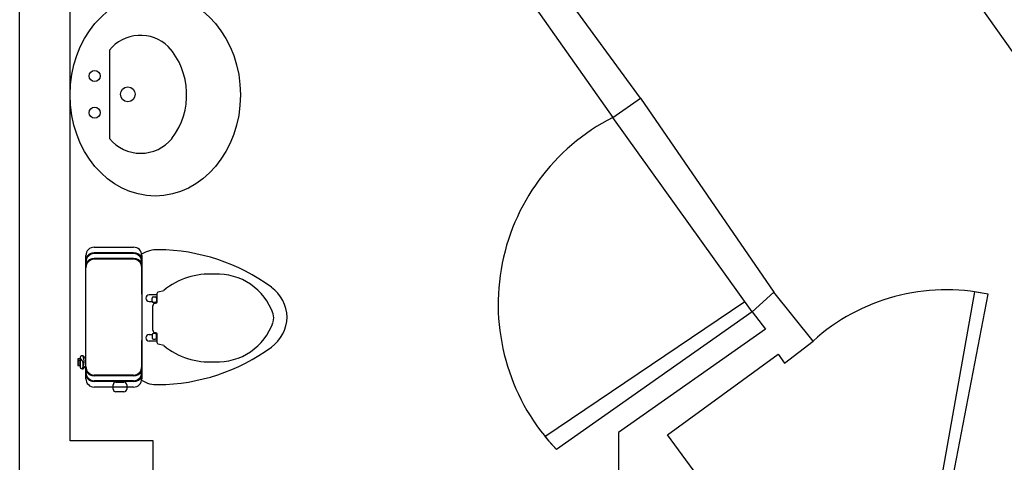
# Model space of a CAD drawing. Header units: inches. Extents: x 1191 to 1608, y 146 to 706.
# Tile 5 of 8: x 1202 to 1335, y 511 to 572. Entities that reach past the tile are written whole.
import ezdxf

# ---------------------------------------------------------------- set-up
doc = ezdxf.new("R2010")
doc.units = ezdxf.units.IN
doc.header["$LTSCALE"] = 36
doc.header["$MEASUREMENT"] = 0
for name, color, linetype in [('3', 3, 'Continuous'), ('4', 4, 'Continuous'), ('7', 7, 'Continuous')]:
    doc.layers.add(name, color=color, linetype=linetype)

msp = doc.modelspace()

# ---------------------------------------------------------------- linework, layer by layer
at = {"color": 7}
for p, q in [((1286.04, 560.88), (1266.18, 588.02)), ((1208.54, 514.33), (1208.54, 584.77)), ((1263.57, 584.77), (1282.27, 558.24)), ((1201.69, 381.79), (1201.69, 584.36)), ((1326.92, 580.76), (1349.79, 548.51)), ((1213.89, 567.38), (1213.89, 555.38)), ((1282.27, 558.24), (1286.04, 560.88)), ((1282.27, 558.24), (1286.04, 560.88)), ((1286.04, 560.88), (1304.17, 534.5)), ((1301.22, 531.84), (1282.27, 558.24)), ((1304.17, 534.5), (1301.22, 531.84)), ((1304.17, 534.5), (1301.22, 531.84)), ((1309.5, 527.87), (1304.17, 534.5)), ((1331.43, 534.56), (1325.25, 499.99)), ((1326.97, 501.39), (1333.28, 534.22)), ((1333.28, 534.22), (1331.43, 534.56)), ((1273.06, 514.93), (1300.22, 533.23)), ((1301.22, 531.84), (1274.65, 513.13)), ((1301.22, 531.84), (1303.01, 529.47)), ((1303.01, 529.47), (1283.06, 515.44)), ((1305.63, 524.87), (1309.5, 527.87)), ((1289.71, 515.15), (1304.74, 526.1)), ((1304.74, 526.1), (1305.63, 524.87)), ((1283.06, 515.44), (1283.06, 481.53)), ((1310.06, 487.62), (1289.71, 515.15)), ((1219.81, 514.33), (1208.54, 514.33)), ((1219.81, 481.53), (1219.81, 514.33)), ((1274.65, 513.13), (1273.06, 514.93))]:
    msp.add_line(p, q, dxfattribs=at)
for centre, radius in [((1211.89, 563.88), 0.75), ((1216.39, 561.38), 1), ((1211.89, 558.88), 0.75)]:
    msp.add_circle(centre, radius, dxfattribs=at)
for centre, radius, start, end in [((1218.12, 563.91), 5.47, 46.4552, 140.6974), ((1214.55, 561.33), 9.84, 322.8182, 41.7631), ((1295.18, 532.86), 28.47, 116.9561, 223.8539), ((1218.14, 558.88), 5.51, 219.4725, 320.5275), ((1327.57, 507.9), 26.94, 77.7765, 132.1307)]:
    msp.add_arc(centre, radius, start, end, dxfattribs=at)
msp.add_ellipse((1220.11, 561.29), major_axis=(0, 13.72), ratio=0.843731, dxfattribs=at)
at = {"layer": '3', "color": 7}
for p, q in [((1217.15, 539.86), (1211.83, 539.86)), ((1217.15, 539.09), (1211.83, 539.09)), ((1217.15, 523.14), (1211.83, 523.14)), ((1217.15, 522.37), (1211.83, 522.37))]:
    msp.add_line(p, q, dxfattribs=at)
for centre, start, end in [((1211.83, 538.61), 90, 155.38), ((1217.15, 538.61), 24.62, 90), ((1211.83, 537.84), 90, 155.38), ((1217.15, 537.84), 24.62, 90), ((1211.83, 524.4), 204.62, 270), ((1211.83, 523.63), 204.62, 270), ((1217.15, 524.4), 270, 335.38), ((1217.15, 523.63), 270, 335.38)]:
    msp.add_arc(centre, 1.25, start, end, dxfattribs=at)
at = {"layer": '4', "color": 7}
for p, q in [((1211.83, 540.62), (1217.15, 540.62)), ((1210.69, 531.12), (1210.69, 539.48)), ((1218.29, 534.23), (1218.29, 539.48)), ((1218.29, 539.48), (1218.29, 534.09)), ((1218.29, 534.23), (1218.29, 534.09)), ((1218.29, 534.09), (1218.29, 522.76)), ((1220.37, 533.21), (1220.37, 534.37)), ((1220.51, 534.56), (1221.28, 534.76)), ((1219.78, 531.01), (1219.78, 532.64)), ((1220.16, 533.02), (1220.18, 533.02)), ((1210.69, 522.76), (1210.69, 531.12)), ((1219.78, 529.37), (1219.78, 531.01)), ((1220.18, 528.99), (1220.16, 528.99)), ((1220.37, 527.64), (1220.37, 528.8)), ((1218.29, 522.76), (1218.29, 527.93)), ((1221.28, 527.25), (1220.51, 527.46)), ((1214.39, 521.36), (1214.39, 521.93)), ((1214.77, 522.31), (1215.86, 522.31)), ((1216.24, 521.93), (1216.24, 521.36)), ((1217.15, 521.62), (1211.83, 521.62)), ((1215.86, 520.98), (1214.77, 520.98))]:
    msp.add_line(p, q, dxfattribs=at)
for centre, radius, start, end in [((1211.83, 539.48), 1.14, 90, 180), ((1217.15, 539.48), 1.14, 0, 90), ((1220.32, 536.47), 3.8, 87.0169, 122.6861), ((1220.41, 514.19), 26.08, 53.5789, 89.7579), ((1227.56, 526.93), 10.04, 86.5288, 128.7448), ((1228.59, 529), 7.96, 18.6914, 93.0073), ((1232.86, 530.95), 5.19, 1.8047, 54.2933), ((1220.56, 534.37), 0.19, 105.0569, 180), ((1220.16, 532.64), 0.38, 90, 180), ((1220.18, 533.21), 0.19, 270, 0), ((1234.78, 531.01), 1.45, 337.9949, 22.0051), ((1228.59, 533.01), 7.96, 266.9927, 341.3086), ((1232.86, 531.28), 5.19, 305.7067, 358.1953), ((1220.16, 529.37), 0.38, 180, 270), ((1220.18, 528.8), 0.19, 360, 90), ((1220.56, 527.64), 0.19, 180, 254.9431), ((1227.56, 535.08), 10.04, 231.2552, 273.4712), ((1220.41, 548.05), 26.08, 270.2421, 306.4211), ((1211.83, 522.76), 1.14, 180, 270), ((1214.77, 521.93), 0.38, 90, 180), ((1215.86, 521.93), 0.38, 360, 90), ((1217.15, 522.76), 1.14, 270, 0), ((1220.32, 525.76), 3.8, 237.3139, 272.9831), ((1214.77, 521.36), 0.38, 180, 270), ((1215.86, 521.36), 0.38, 270, 0)]:
    msp.add_arc(centre, radius, start, end, dxfattribs=at)
at = {"layer": '7', "color": 7}
for p, q in [((1217.15, 539.75), (1211.83, 539.75)), ((1217.15, 538.98), (1211.83, 538.98)), ((1220.37, 534.15), (1219.27, 534.15)), ((1219.89, 533.89), (1220.09, 533.89)), ((1219.27, 533.26), (1219.7, 533.26)), ((1219.7, 533.29), (1219.7, 533.7)), ((1220.09, 533.1), (1219.89, 533.1)), ((1220.28, 533.7), (1220.28, 533.29)), ((1219.27, 528.75), (1219.7, 528.75)), ((1219.7, 528.73), (1219.7, 528.32)), ((1220.09, 528.92), (1219.89, 528.92)), ((1220.28, 528.32), (1220.28, 528.73)), ((1220.37, 527.86), (1219.27, 527.86)), ((1219.89, 528.13), (1220.09, 528.13)), ((1209.92, 525.44), (1209.61, 525.44)), ((1209.61, 525.44), (1209.61, 524.54)), ((1209.61, 525.27), (1209.92, 525.27)), ((1209.92, 524.99), (1209.61, 524.99)), ((1209.92, 524.74), (1209.61, 524.74)), ((1209.61, 524.54), (1209.61, 524.54)), ((1209.61, 524.54), (1209.92, 524.54)), ((1209.92, 525.65), (1209.92, 525.44)), ((1209.92, 525.44), (1209.92, 524.54)), ((1209.92, 524.54), (1209.92, 524.33)), ((1217.15, 523.26), (1211.83, 523.26)), ((1217.15, 522.49), (1211.83, 522.49))]:
    msp.add_line(p, q, dxfattribs=at)
for centre, radius, start, end in [((1211.83, 538.61), 1.14, 90, 180), ((1217.15, 538.61), 1.14, 0, 90), ((1211.83, 537.84), 1.14, 90, 180), ((1217.15, 537.84), 1.14, 0, 90), ((1219.27, 533.71), 0.446, 90, 270), ((1219.89, 533.7), 0.19, 90, 180), ((1220.09, 533.7), 0.19, 0, 90), ((1219.89, 533.29), 0.19, 180, 270), ((1220.09, 533.29), 0.19, 270, 0), ((1219.27, 528.3), 0.446, 90, 270), ((1219.89, 528.73), 0.19, 90, 180), ((1220.09, 528.73), 0.19, 0, 90), ((1219.89, 528.32), 0.19, 180, 270), ((1220.09, 528.32), 0.19, 270, 360), ((1210.2, 525.6), 0.286, 70.0831, 169.6748), ((1208.44, 525.08), 2.02, 330.7977, 22.8926), ((1209.94, 525.21), 0.752, 356.8148, 61.202), ((1209.14, 524.64), 1.19, 332.8818, 49.142), ((1209.94, 524.77), 0.752, 298.798, 3.1852), ((1210.2, 524.38), 0.286, 190.3252, 289.9169), ((1211.83, 524.4), 1.14, 180, 270), ((1211.83, 523.63), 1.14, 180, 270), ((1217.15, 524.4), 1.14, 270, 0), ((1217.15, 523.63), 1.14, 270, 0)]:
    msp.add_arc(centre, radius, start, end, dxfattribs=at)

doc.saveas('drawing.dxf')
